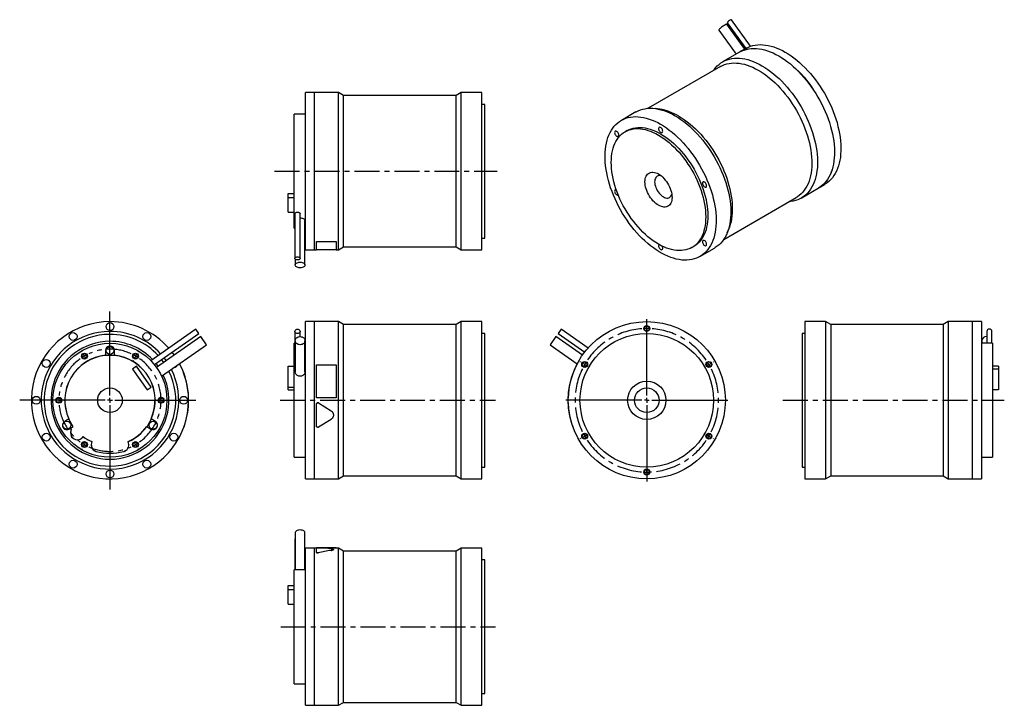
# Model space of a CAD drawing. Extents: x 76 to 1079, y 76 to 774.
import ezdxf

# ---------------------------------------------------------------- set-up
doc = ezdxf.new("R2010")
doc.units = 0
doc.header["$LTSCALE"] = 2
doc.header["$MEASUREMENT"] = 0
doc.linetypes.add('CENTERX2', pattern=[20.32, 12.7, -2.54, 2.54, -2.54])
doc.layers.get('0').update_dxf_attribs({"linetype": 'CONTINUOUS'})

# ---------------------------------------------------------------- blocks, each defined once
blk = doc.blocks.new('SW_CENTERMARKSYMBOL_0')
at = {"color": 0, "linetype": 'Continuous'}
for p, q in [((0, 5), (0, 90.4)), ((-5, 0), (-91.9, 0)), ((0, 0), (-2.5, 0)), ((0, 0), (0, 2.5)), ((0, 0), (0, -2.5)), ((0, 0), (2.5, 0)), ((5, 0), (87.4, 0)), ((0, -5), (0, -90.8))]:
    blk.add_line(p, q, dxfattribs=at)
blk = doc.blocks.new('SW_CENTERMARKSYMBOL_2')
at = {"color": 6, "linetype": 'Continuous'}
for p, q in [((-2.5, 4.3), (-2.8, 4.8)), ((0, 0), (-1.2, 2.2)), ((0, 0), (1.2, -2.2)), ((52, 0), (50.8, -2.2)), ((52, 0), (53.2, 2.2)), ((54.5, 4.3), (54.8, 4.8)), ((2.5, -4.3), (2.8, -4.8)), ((49.5, -4.3), (49.2, -4.8)), ((-31, -45), (-31.5, -45)), ((-26, -45), (-28.5, -45)), ((-26, -45), (-23.5, -45)), ((-21, -45), (-20.5, -45)), ((73, -45), (72.5, -45)), ((78, -45), (75.5, -45)), ((78, -45), (80.5, -45)), ((83, -45), (83.5, -45)), ((0, -90.1), (-1.2, -92.2)), ((0, -90.1), (1.2, -87.9)), ((2.5, -85.7), (2.8, -85.3)), ((49.5, -85.7), (49.2, -85.3)), ((52, -90.1), (50.8, -87.9)), ((52, -90.1), (53.2, -92.2)), ((-2.5, -94.4), (-2.8, -94.8)), ((54.5, -94.4), (54.8, -94.8))]:
    blk.add_line(p, q, dxfattribs=at)
for start, end in [(117.2454, 120), (60, 62.7546), (120, 122.7546), (57.2454, 60), (177.2454, 180), (180, 182.7546), (0, 2.7546), (357.2454, 0), (237.2454, 240), (240, 242.7546), (297.2454, 300), (300, 302.7546)]:
    blk.add_arc((26, -45), 52, start, end, dxfattribs=at)
at = {"color": 6, "linetype": 'CENTERX2'}
for start, end in [(65.5092, 114.4908), (125.5092, 174.4908), (305.5092, 54.4908), (185.5092, 234.4908), (245.5092, 294.4908)]:
    blk.add_arc((26, -45), 52, start, end, dxfattribs=at)
blk = doc.blocks.new('SW_CENTERMARKSYMBOL_4')
at = {"color": 0, "linetype": 'Continuous'}
for p, q in [((0, 5), (0, 82.5)), ((-5, 0), (-82.5, 0)), ((0, 0), (-2.5, 0)), ((0, 0), (0, 2.5)), ((0, 0), (0, -2.5)), ((0, 0), (2.5, 0)), ((5, 0), (82.5, 0)), ((0, -5), (0, -82.5))]:
    blk.add_line(p, q, dxfattribs=at)
blk = doc.blocks.new('SW_CENTERMARKSYMBOL_5')
at = {"color": 6, "linetype": 'Continuous'}
for p, q in [((0, 5), (0, 5.5)), ((0, 0), (0, 2.5)), ((0, 0), (0, -2.5)), ((0, -5), (0, -5.5)), ((-67.5, -34), (-68, -33.8)), ((-63.2, -36.5), (-65.4, -35.2)), ((-63.2, -36.5), (-61.1, -37.8)), ((-58.9, -39), (-58.5, -39.2)), ((58.9, -39), (58.5, -39.2)), ((63.2, -36.5), (61.1, -37.8)), ((63.2, -36.5), (65.4, -35.2)), ((67.5, -34), (68, -33.8)), ((-63.2, -109.5), (-65.4, -110.8)), ((-63.2, -109.5), (-61.1, -108.2)), ((-58.9, -107), (-58.5, -106.8)), ((58.9, -107), (58.5, -106.8)), ((63.2, -109.5), (61.1, -108.2)), ((63.2, -109.5), (65.4, -110.8)), ((-67.5, -112), (-68, -112.2)), ((67.5, -112), (68, -112.2)), ((0, -141), (0, -140.5)), ((0, -146), (0, -143.5)), ((0, -146), (0, -148.5)), ((0, -151), (0, -151.5))]:
    blk.add_line(p, q, dxfattribs=at)
at = {"color": 6, "linetype": 'CENTERX2'}
for start, end in [(93.9244, 146.0756), (33.9244, 86.0756), (153.9244, 206.0756), (333.9244, 26.0756), (213.9244, 326.0756)]:
    blk.add_arc((0, -73), 73, start, end, dxfattribs=at)
at = {"color": 6, "linetype": 'Continuous'}
for start, end in [(90, 91.9622), (88.0378, 90), (150, 151.9622), (148.0378, 150), (30, 31.9622), (28.0378, 30), (208.0378, 210), (210, 211.9622), (328.0378, 330), (330, 331.9622), (268.0378, 270), (270, 271.9622)]:
    blk.add_arc((0, -73), 73, start, end, dxfattribs=at)

msp = doc.modelspace()

# ---------------------------------------------------------------- linework, layer by layer
at = {"color": 7, "linetype": 'Continuous'}
for p, q in [((820.3, 746.7), (800.8, 773.7)), ((788, 763.2), (805.6, 738.8)), ((814.4, 743.9), (796.2, 769.1)), ((796.5, 770.6), (815.4, 744.4)), ((815.7, 744.6), (809.2, 740.9)), ((809.1, 740.8), (791.9, 730.9)), ((789.7, 726.2), (716, 683.6)), ((376.5, 699.6), (367.3, 699.6)), ((367.3, 619.6), (367.3, 699.6)), ((376.5, 619.6), (376.5, 699.6)), ((376.6, 698.6), (376.5, 698.6)), ((400.9, 699.6), (376.6, 699.6)), ((376.6, 619.6), (376.6, 699.6)), ((406.1, 696.6), (400.9, 699.6)), ((400.9, 619.6), (400.9, 699.6)), ((520.6, 696.6), (406.1, 696.6)), ((406.1, 619.6), (406.1, 696.6)), ((525.8, 699.6), (520.6, 696.6)), ((520.6, 619.6), (520.6, 696.6)), ((546.8, 699.6), (525.8, 699.6)), ((525.8, 619.6), (525.8, 699.6)), ((546.8, 619.6), (546.8, 699.6)), ((549.8, 687.6), (546.8, 687.6)), ((549.8, 619.6), (549.8, 687.6)), ((727.9, 682.7), (723.4, 683.3)), ((367.3, 677.6), (355.8, 677.6)), ((355.8, 619.6), (355.8, 677.6)), ((703.6, 679.9), (688.8, 671.3)), ((694.8, 661), (692.6, 659.7)), ((355.8, 561.6), (355.8, 619.6)), ((367.3, 539.6), (367.3, 619.6)), ((376.5, 539.6), (376.5, 619.6)), ((376.6, 539.6), (376.6, 619.6)), ((400.9, 539.6), (400.9, 619.6)), ((406.1, 542.6), (406.1, 619.6)), ((520.6, 542.6), (520.6, 619.6)), ((525.8, 539.6), (525.8, 619.6)), ((546.8, 539.6), (546.8, 619.6)), ((549.8, 551.6), (549.8, 619.6)), ((871.9, 592.3), (889.1, 602.3)), ((889.2, 602.3), (895.7, 606)), ((349.8, 592.7), (349.8, 596.8)), ((349.8, 596.8), (355.8, 596.8)), ((349.8, 592.7), (355.8, 592.7)), ((349.8, 577.8), (349.8, 592.7)), ((793, 550.2), (866.7, 592.8)), ((349.8, 577.8), (355.8, 577.8)), ((356.5, 576.2), (356.5, 530.8)), ((361.8, 530.8), (361.8, 576.2)), ((355.8, 561.6), (356.5, 561.6)), ((366.8, 524.2), (366.8, 569.4)), ((366.8, 561.6), (367.3, 561.6)), ((546.8, 551.6), (549.8, 551.6)), ((796.4, 556.8), (798.1, 561)), ((378.5, 548.2), (398.5, 548.2)), ((378.5, 548.2), (378.5, 548.1)), ((378.5, 539.6), (378.5, 548.1)), ((378.5, 548.1), (398.5, 548.1)), ((398.5, 548.2), (398.5, 548.1)), ((398.5, 548.1), (398.5, 539.6)), ((400.9, 539.6), (406.1, 542.6)), ((406.1, 542.6), (520.6, 542.6)), ((520.6, 542.6), (525.8, 539.6)), ((760.6, 541.9), (762.7, 543.2)), ((768.7, 532.8), (783.6, 541.3)), ((367.3, 539.6), (376.5, 539.6)), ((376.5, 540.6), (376.6, 540.6)), ((376.6, 539.6), (378.5, 539.6)), ((398.5, 539.6), (378.5, 539.6)), ((398.5, 539.6), (400.9, 539.6)), ((525.8, 539.6), (546.8, 539.6)), ((356.7, 530.2), (356.7, 524.2)), ((376.5, 466.5), (367.3, 466.5)), ((367.3, 306.5), (367.3, 466.5)), ((376.5, 306.5), (376.5, 466.5)), ((376.6, 465.5), (376.5, 465.5)), ((400.9, 466.5), (376.6, 466.5)), ((376.6, 306.5), (376.6, 466.5)), ((406.1, 463.5), (400.9, 466.5)), ((400.9, 306.5), (400.9, 466.5)), ((520.6, 463.5), (406.1, 463.5)), ((406.1, 309.5), (406.1, 463.5)), ((525.8, 466.5), (520.6, 463.5)), ((520.6, 309.5), (520.6, 463.5)), ((546.8, 466.5), (525.8, 466.5)), ((525.8, 306.5), (525.8, 466.5)), ((546.8, 306.5), (546.8, 466.5)), ((896.7, 466.5), (875.7, 466.5)), ((875.7, 466.5), (875.7, 306.5)), ((901.9, 463.5), (896.7, 466.5)), ((896.7, 466.5), (896.7, 306.5)), ((1016.4, 463.5), (901.9, 463.5)), ((901.9, 463.5), (901.9, 309.5)), ((1021.6, 466.5), (1016.4, 463.5)), ((1016.4, 463.5), (1016.4, 309.5)), ((1045.9, 466.5), (1021.6, 466.5)), ((1021.6, 466.5), (1021.6, 306.5)), ((1045.9, 466.5), (1045.9, 306.5)), ((1046, 465.5), (1045.9, 465.5)), ((1055.2, 466.5), (1046, 466.5)), ((1046, 466.5), (1046, 306.5)), ((1055.2, 466.5), (1055.2, 306.5)), ((255.6, 458.8), (210, 426.8)), ((213.5, 422.8), (258.7, 454.4)), ((260.9, 451.3), (215.8, 419.7)), ((258.7, 454.4), (255.6, 458.8)), ((266.7, 443), (260.9, 451.3)), ((356.5, 456.6), (356.5, 424.8)), ((361.8, 451.3), (361.8, 456.6)), ((549.8, 454.5), (546.8, 454.5)), ((549.8, 318.5), (549.8, 454.5)), ((622.2, 451.3), (616.4, 443)), ((649.2, 432.3), (622.2, 451.3)), ((627.4, 458.8), (624.4, 454.4)), ((624.4, 454.4), (651.5, 435.5)), ((654.9, 439.5), (627.4, 458.8)), ((875.7, 454.5), (872.7, 454.5)), ((872.7, 454.5), (872.7, 318.5)), ((1060.7, 456.6), (1060.7, 444.5)), ((1066, 444.5), (1066, 456.6)), ((220.9, 410.9), (266.7, 443)), ((356.5, 444.5), (355.8, 444.5)), ((355.8, 328.5), (355.8, 444.5)), ((356.7, 447.1), (356.7, 415.5)), ((366.8, 415.5), (366.8, 447.1)), ((367.3, 444.5), (366.8, 444.5)), ((616.4, 443), (643.9, 423.7)), ((1066.7, 444.5), (1055.2, 444.5)), ((1055.7, 447.1), (1055.7, 444.5)), ((1066.7, 444.5), (1066.7, 328.5)), ((163.8, 437.2), (163.8, 432.2)), ((163.9, 432.5), (163.9, 432.2)), ((163.9, 432.5), (172.7, 432.5)), ((172.7, 432.2), (172.7, 432.5)), ((172.8, 432.2), (172.8, 437.2)), ((195.3, 421.2), (191.2, 418.3)), ((210.2, 399.9), (195.3, 421.2)), ((239.8, 422.5), (239.8, 422.5)), ((349.8, 421.2), (355.8, 421.2)), ((349.8, 399.9), (349.8, 421.2)), ((378.5, 389), (378.5, 422.5)), ((378.5, 422.5), (398.5, 422.5)), ((398.5, 422.5), (398.5, 389)), ((643.3, 422.5), (643.2, 422.5)), ((1072.7, 421.2), (1066.7, 421.2)), ((1072.7, 421.2), (1072.7, 418.3)), ((191.2, 418.3), (206.1, 397)), ((1072.7, 418.3), (1066.7, 418.3)), ((1072.7, 418.3), (1072.7, 397)), ((206.1, 397), (210.2, 399.9)), ((349.8, 397), (349.8, 399.9)), ((349.8, 399.9), (355.8, 399.9)), ((349.8, 397), (355.8, 397)), ((1072.7, 397), (1066.7, 397)), ((248.2, 382.8), (248.3, 382.8)), ((248.3, 389), (248.4, 389)), ((398.5, 389), (378.5, 389)), ((398.5, 389), (378.5, 389)), ((378.5, 389), (378.5, 389)), ((378.5, 382.8), (378.5, 382.8)), ((378.5, 360.1), (378.5, 382.8)), ((380.4, 383.8), (380.4, 383.8)), ((380.4, 383.8), (393.3, 375.8)), ((380.4, 383.8), (393.3, 375.8)), ((398.5, 389), (398.5, 389)), ((634.8, 389), (634.7, 389)), ((634.8, 383.8), (634.7, 383.8)), ((393.3, 375.8), (393.3, 375.8)), ((635.4, 375.8), (635.3, 375.8)), ((126.4, 367.5), (122.2, 365)), ((126.5, 367.4), (126.3, 367.3)), ((130.7, 359.6), (126.3, 367.3)), ((210.4, 367.3), (206, 359.7)), ((210.4, 367.3), (210.1, 367.4)), ((214.5, 365), (210.2, 367.5)), ((393.3, 367.1), (380.4, 359.1)), ((637.1, 367.1), (637, 367.1)), ((126.7, 357.2), (127.4, 357.7)), ((127.8, 357.9), (130.7, 359.6)), ((205.7, 359.8), (206, 359.7)), ((205.7, 359.7), (210, 357.2)), ((243.9, 360.2), (244, 360.1)), ((639.5, 359.1), (639.4, 359.1)), ((140, 348.4), (141.1, 349.5)), ((140, 348.3), (141.1, 349.4)), ((149.8, 344.4), (149.4, 342.9)), ((149.9, 344.4), (149.5, 342.9)), ((187.1, 342.9), (186.7, 344.4)), ((187.2, 342.9), (186.8, 344.4)), ((355.8, 328.5), (367.3, 328.5)), ((1055.2, 328.5), (1066.7, 328.5)), ((546.8, 318.5), (549.8, 318.5)), ((872.7, 318.5), (875.7, 318.5)), ((367.3, 306.5), (376.5, 306.5)), ((376.5, 307.5), (376.6, 307.5)), ((376.6, 306.5), (400.9, 306.5)), ((400.9, 306.5), (406.1, 309.5)), ((406.1, 309.5), (520.6, 309.5)), ((520.6, 309.5), (525.8, 306.5)), ((525.8, 306.5), (546.8, 306.5)), ((875.7, 306.5), (896.7, 306.5)), ((896.7, 306.5), (901.9, 309.5)), ((901.9, 309.5), (1016.4, 309.5)), ((1016.4, 309.5), (1021.6, 306.5)), ((1021.6, 306.5), (1045.9, 306.5)), ((1045.9, 307.5), (1046, 307.5)), ((1046, 306.5), (1055.2, 306.5)), ((356.7, 251.6), (356.7, 214.1)), ((366.8, 214.1), (366.8, 251.6)), ((356.5, 244.9), (356.5, 214.1)), ((376.5, 236.1), (367.3, 236.1)), ((367.3, 76.1), (367.3, 236.1)), ((376.5, 76.1), (376.5, 236.1)), ((376.6, 235.1), (376.5, 235.1)), ((378.5, 236.1), (376.6, 236.1)), ((376.6, 76.1), (376.6, 236.1)), ((398.5, 236.2), (378.5, 236.2)), ((378.5, 231.8), (378.5, 236.1)), ((378.5, 231.7), (378.5, 231.8)), ((380.4, 231.3), (380.4, 231.4)), ((400.9, 236.1), (382.5, 236.1)), ((393.3, 233.7), (393.3, 233.8)), ((398.5, 236.1), (398.5, 236.2)), ((406.1, 233.1), (400.9, 236.1)), ((400.9, 76.1), (400.9, 236.1)), ((520.6, 233.1), (406.1, 233.1)), ((406.1, 79.1), (406.1, 233.1)), ((525.8, 236.1), (520.6, 233.1)), ((520.6, 79.1), (520.6, 233.1)), ((546.8, 236.1), (525.8, 236.1)), ((525.8, 76.1), (525.8, 236.1)), ((546.8, 76.1), (546.8, 236.1)), ((549.8, 224.1), (546.8, 224.1)), ((549.8, 88.1), (549.8, 224.1)), ((367.3, 214.1), (355.8, 214.1)), ((355.8, 98.1), (355.8, 214.1)), ((349.8, 198), (355.8, 198)), ((349.8, 193.9), (349.8, 198)), ((349.8, 193.9), (355.8, 193.9)), ((349.8, 179), (349.8, 193.9)), ((349.8, 179), (355.8, 179)), ((355.8, 98.1), (367.3, 98.1)), ((546.8, 88.1), (549.8, 88.1)), ((367.3, 76.1), (376.5, 76.1)), ((376.5, 77.1), (376.6, 77.1)), ((376.6, 76.1), (400.9, 76.1)), ((400.9, 76.1), (406.1, 79.1)), ((406.1, 79.1), (520.6, 79.1)), ((520.6, 79.1), (525.8, 76.1)), ((525.8, 76.1), (546.8, 76.1))]:
    msp.add_line(p, q, dxfattribs=at)
at = {"color": 6, "linetype": 'CENTERX2'}
for p, q in [((335.9, 619.6), (562.3, 619.6)), ((341.6, 386.5), (560.8, 386.5)), ((853.2, 386.5), (1078.6, 386.5)), ((342.1, 156.1), (560.8, 156.1))]:
    msp.add_line(p, q, dxfattribs=at)
at = {"color": 7, "linetype": 'Continuous'}
for points in [[(800.8, 773.7), (800.7, 773.8), (800.5, 773.7), (800.2, 773.6), (799.7, 773.3)], [(794.1, 768.3), (793.4, 767.8), (792.5, 767.3), (791.7, 766.7), (790.8, 766), (790, 765.4), (789.3, 764.8), (788.8, 764.3), (788.3, 763.8), (788.1, 763.5), (788, 763.2), (788, 763.2)], [(809.1, 740.8), (809.4, 741), (811.5, 742), (813.8, 742.9), (816.1, 743.6), (818.5, 744.1), (821, 744.5), (823.6, 744.6), (826.3, 744.5), (829, 744.2), (831.8, 743.7), (834.6, 743.1), (837.4, 742.2), (840.3, 741.1), (843.2, 739.9), (846.2, 738.5), (849.1, 736.9)], [(809.2, 740.9), (809.4, 741), (811.6, 742.1), (813.8, 743), (816.2, 743.7), (818.6, 744.2), (821.1, 744.5), (823.7, 744.6), (826.3, 744.5), (829.1, 744.2), (831.8, 743.8), (834.6, 743.1), (837.5, 742.2), (840.4, 741.2), (843.3, 739.9), (846.2, 738.5), (849.2, 736.9)], [(815.7, 744.6), (815.9, 744.8), (818.1, 745.8), (820.3, 746.7), (822.7, 747.4), (825.1, 747.9), (827.6, 748.3), (830.2, 748.4), (832.8, 748.3), (835.6, 748), (838.3, 747.5), (841.2, 746.9), (844, 746), (846.9, 744.9), (849.8, 743.7), (852.7, 742.3), (855.7, 740.7)], [(782.6, 722), (783.2, 722.9), (784.7, 724.9), (786.4, 726.7), (788.2, 728.3), (790.1, 729.8), (792.2, 731), (794.3, 732.1), (796.6, 733), (798.9, 733.7), (801.3, 734.2), (803.8, 734.5), (806.4, 734.6), (809.1, 734.6), (811.8, 734.3), (814.6, 733.8), (817.4, 733.1), (820.3, 732.3), (823.1, 731.2), (826.1, 730), (829, 728.5), (831.9, 726.9)], [(849.1, 736.9), (852, 735.1), (855, 733.1), (857.9, 731), (860.8, 728.7), (863.6, 726.3), (866.4, 723.7), (869.2, 721), (871.9, 718.1), (874.6, 715.1), (877.2, 712), (879.7, 708.8), (882.1, 705.5), (884.5, 702.1), (886.7, 698.6), (888.8, 695.1), (890.9, 691.5), (892.8, 687.8), (894.6, 684.1), (896.3, 680.3), (897.8, 676.5), (899.3, 672.8), (900.6, 669), (901.7, 665.2), (902.7, 661.4), (903.6, 657.7), (904.3, 654), (904.9, 650.3), (905.3, 646.7), (905.6, 643.2), (905.7, 639.7), (905.6, 636.4), (905.4, 633.1), (905.1, 629.9), (904.6, 626.9), (904, 623.9), (903.2, 621.1), (902.2, 618.4), (901.2, 615.9), (899.9, 613.5), (898.6, 611.3), (897.1, 609.2), (895.5, 607.3), (893.7, 605.6), (891.9, 604.1), (889.9, 602.7), (889.1, 602.3)], [(849.2, 736.9), (852.1, 735.1), (855, 733.2), (857.9, 731), (860.8, 728.8), (863.7, 726.3), (866.5, 723.7), (869.3, 721), (872, 718.2), (874.7, 715.2), (877.2, 712.1), (879.8, 708.9), (882.2, 705.6), (884.5, 702.2), (886.8, 698.7), (888.9, 695.1), (890.9, 691.5), (892.9, 687.8), (894.7, 684.1), (896.4, 680.4), (897.9, 676.6), (899.3, 672.8), (900.6, 669), (901.8, 665.2), (902.8, 661.5), (903.7, 657.7), (904.4, 654), (904.9, 650.4), (905.4, 646.8), (905.6, 643.2), (905.7, 639.8), (905.7, 636.4), (905.5, 633.1), (905.2, 630), (904.7, 626.9), (904, 624), (903.2, 621.2), (902.3, 618.5), (901.2, 615.9), (900, 613.6), (898.6, 611.3), (897.2, 609.3), (895.5, 607.4), (893.8, 605.7), (891.9, 604.1), (889.9, 602.8), (889.2, 602.3)], [(855.7, 740.7), (858.6, 738.9), (861.5, 736.9), (864.5, 734.8), (867.3, 732.5), (870.2, 730.1), (873, 727.5), (875.8, 724.8), (878.5, 721.9), (881.2, 718.9), (883.8, 715.8), (886.3, 712.6), (888.7, 709.3), (891, 705.9), (893.3, 702.4), (895.4, 698.9), (897.5, 695.3), (899.4, 691.6), (901.2, 687.9), (902.9, 684.1), (904.4, 680.3), (905.8, 676.6), (907.1, 672.8), (908.3, 669), (909.3, 665.2), (910.2, 661.5), (910.9, 657.8), (911.4, 654.1), (911.9, 650.5), (912.1, 647), (912.2, 643.5), (912.2, 640.2), (912, 636.9), (911.7, 633.7), (911.2, 630.7), (910.5, 627.7), (909.7, 624.9), (908.8, 622.2), (907.7, 619.7), (906.5, 617.3), (905.2, 615.1), (903.7, 613), (902, 611.1), (900.3, 609.4), (898.4, 607.9), (896.4, 606.5), (895.7, 606)], [(789.7, 726.2), (791.6, 727.1), (793.7, 728.1), (796, 728.8), (798.4, 729.3), (800.8, 729.6), (803.3, 729.8), (805.9, 729.7), (808.6, 729.5), (811.3, 729), (814, 728.4), (816.8, 727.6), (819.7, 726.5), (822.5, 725.3), (825.4, 723.9), (828.2, 722.4)], [(828.2, 722.4), (831.1, 720.6), (834, 718.7), (836.8, 716.6), (839.7, 714.4), (842.5, 712), (845.2, 709.4), (847.9, 706.8), (850.6, 704), (853.2, 701), (855.7, 698), (858.1, 694.8), (860.5, 691.6), (862.8, 688.2), (864.9, 684.8), (867, 681.3), (869, 677.7), (870.8, 674.1), (872.5, 670.5), (874.2, 666.8), (875.6, 663.1), (877, 659.4), (878.2, 655.7), (879.3, 652), (880.2, 648.3), (881, 644.7), (881.6, 641), (882.1, 637.5), (882.5, 634), (882.6, 630.6), (882.7, 627.2), (882.6, 624), (882.3, 620.8), (881.9, 617.8), (881.3, 614.9), (880.6, 612.1), (879.8, 609.4), (878.8, 606.9), (877.6, 604.5), (876.3, 602.2), (874.9, 600.2), (873.4, 598.3), (871.7, 596.5), (869.9, 595), (868, 593.6), (866.7, 592.8)], [(831.9, 726.9), (834.9, 725.2), (837.8, 723.2), (840.7, 721.1), (843.6, 718.8), (846.4, 716.4), (849.3, 713.8), (852, 711.1), (854.7, 708.2), (857.4, 705.2), (860, 702.1), (862.5, 698.9), (864.9, 695.6), (867.3, 692.2), (869.5, 688.7), (871.7, 685.2), (873.7, 681.5), (875.6, 677.9), (877.4, 674.2), (879.1, 670.4), (880.7, 666.6), (882.1, 662.8), (883.4, 659), (884.5, 655.3), (885.5, 651.5), (886.4, 647.8), (887.1, 644.1), (887.7, 640.4), (888.1, 636.8), (888.4, 633.3), (888.5, 629.8), (888.4, 626.4), (888.3, 623.2), (887.9, 620), (887.4, 616.9), (886.8, 614), (886, 611.2), (885, 608.5), (884, 606), (882.7, 603.6), (881.4, 601.4), (879.9, 599.3), (878.3, 597.4), (876.5, 595.7), (874.7, 594.2), (872.7, 592.8), (870.6, 591.6), (868.4, 590.6), (866.1, 589.8), (863.7, 589.2), (861.3, 588.8), (859.6, 588.7)], [(703.6, 679.9), (703.9, 680.1), (706, 681.1), (708.2, 682), (710.6, 682.7), (713, 683.2), (715.5, 683.6), (718.1, 683.7), (720.8, 683.6), (723.5, 683.3), (726.3, 682.8), (729.1, 682.2), (731.9, 681.3), (734.8, 680.2), (737.7, 679), (740.7, 677.6), (743.6, 676)], [(728.8, 667.4), (731.7, 665.6), (734.6, 663.6), (737.5, 661.5), (740.4, 659.2), (743.3, 656.8), (746.1, 654.2), (748.9, 651.5), (751.6, 648.6), (754.2, 645.7), (756.8, 642.6), (759.3, 639.4), (761.8, 636), (764.1, 632.6), (766.3, 629.2), (768.5, 625.6), (770.5, 622), (772.5, 618.3), (774.3, 614.6), (775.9, 610.8), (777.5, 607.1), (778.9, 603.3), (780.2, 599.5), (781.4, 595.7), (782.4, 591.9), (783.2, 588.2), (783.9, 584.5), (784.5, 580.8), (784.9, 577.2), (785.2, 573.7), (785.3, 570.3), (785.3, 566.9), (785.1, 563.6), (784.7, 560.4), (784.3, 557.4), (783.6, 554.4), (782.8, 551.6), (781.9, 549), (780.8, 546.4), (779.6, 544), (778.2, 541.8), (776.7, 539.8), (775.1, 537.9), (773.4, 536.1), (771.5, 534.6), (769.5, 533.2), (767.4, 532.1), (765.2, 531.1), (762.9, 530.3), (760.6, 529.7), (758.1, 529.3), (755.5, 529.1), (752.9, 529), (750.2, 529.2), (747.5, 529.6), (744.7, 530.2), (741.9, 531), (739, 531.9), (736.1, 533.1), (733.2, 534.4), (730.2, 535.9), (727.3, 537.6), (724.4, 539.5), (721.4, 541.5), (718.5, 543.7), (715.7, 546.1), (712.8, 548.6), (710, 551.2), (707.3, 554), (704.6, 556.9), (702, 560), (699.4, 563.1), (696.9, 566.4), (694.6, 569.8), (692.3, 573.2), (690.1, 576.7), (688, 580.3), (686, 584), (684.1, 587.7), (682.4, 591.4), (680.8, 595.2), (679.3, 598.9), (677.9, 602.7), (676.7, 606.5), (675.6, 610.3), (674.7, 614.1), (673.9, 617.8), (673.3, 621.5), (672.8, 625.1), (672.4, 628.7), (672.2, 632.1), (672.2, 635.6), (672.3, 638.9), (672.6, 642.1), (673, 645.2), (673.6, 648.2), (674.3, 651.1), (675.1, 653.8), (676.1, 656.4), (677.3, 658.9), (678.6, 661.2), (680, 663.3), (681.6, 665.3), (683.2, 667.1), (685.1, 668.8), (687, 670.2), (689, 671.5), (691.2, 672.6), (693.4, 673.5), (695.7, 674.2), (698.2, 674.7), (700.7, 675), (703.3, 675.1), (705.9, 675), (708.6, 674.7), (711.4, 674.2), (714.2, 673.6), (717.1, 672.7), (720, 671.7), (722.9, 670.4), (725.8, 669), (728.8, 667.4)], [(743.6, 676), (746.5, 674.2), (749.5, 672.2), (752.4, 670.1), (755.3, 667.8), (758.1, 665.4), (760.9, 662.8), (763.7, 660.1), (766.4, 657.2), (769.1, 654.2), (771.7, 651.1), (774.2, 647.9), (776.6, 644.6), (779, 641.2), (781.2, 637.7), (783.3, 634.2), (785.4, 630.6), (787.3, 626.9), (789.1, 623.2), (790.8, 619.4), (792.3, 615.6), (793.8, 611.9), (795.1, 608.1), (796.2, 604.3), (797.2, 600.5), (798.1, 596.8), (798.8, 593.1), (799.4, 589.4), (799.8, 585.8), (800.1, 582.3), (800.2, 578.8), (800.1, 575.5), (799.9, 572.2), (799.6, 569), (799.1, 566), (798.5, 563), (797.7, 560.2), (796.7, 557.5), (795.7, 555), (794.4, 552.6), (793.1, 550.4), (791.6, 548.3), (790, 546.4), (788.2, 544.7), (786.4, 543.2), (784.4, 541.8), (783.6, 541.3)], [(747.3, 675.6), (750.1, 673.9), (753, 672), (755.9, 669.9), (758.7, 667.6), (761.5, 665.2), (764.2, 662.7), (766.9, 660), (769.6, 657.2), (772.2, 654.3), (774.7, 651.2), (777.2, 648.1), (779.5, 644.8), (781.8, 641.5), (784, 638), (786, 634.5), (788, 631), (789.8, 627.4), (791.6, 623.7), (793.2, 620.1), (794.7, 616.4), (796, 612.6), (797.2, 608.9), (798.3, 605.2), (799.2, 601.6), (800, 597.9), (800.7, 594.3), (801.2, 590.8), (801.5, 587.3), (801.7, 583.8), (801.7, 580.5), (801.6, 577.2), (801.3, 574.1), (800.9, 571), (800.4, 568.1), (799.6, 565.3), (798.8, 562.6), (798.1, 561)], [(726.6, 656.4), (729.3, 654.7), (732, 652.9), (734.7, 650.9), (737.3, 648.8), (739.9, 646.5), (742.5, 644.1), (745, 641.5), (747.5, 638.8), (749.9, 636), (752.2, 633.1), (754.5, 630.1), (756.6, 626.9), (758.7, 623.7), (760.6, 620.5), (762.5, 617.1), (764.2, 613.8), (765.8, 610.3), (767.3, 606.9), (768.7, 603.4), (770, 599.9), (771.1, 596.4), (772, 593), (772.8, 589.5), (773.5, 586.1), (774, 582.8), (774.4, 579.5), (774.6, 576.2), (774.7, 573.1), (774.6, 570), (774.4, 567), (774, 564.2), (773.5, 561.4), (772.8, 558.8), (772, 556.3), (771.1, 553.9), (770, 551.7), (768.7, 549.7), (767.3, 547.8), (765.8, 546.1), (764.2, 544.5), (762.5, 543.1), (760.6, 541.9), (758.7, 540.9), (756.6, 540.1), (754.5, 539.5), (752.2, 539.1), (749.9, 538.8), (747.5, 538.8), (745, 538.9), (742.5, 539.3), (739.9, 539.8), (737.3, 540.5), (734.7, 541.4), (732, 542.6), (729.3, 543.8), (726.6, 545.3), (723.9, 547), (721.2, 548.8), (718.6, 550.7), (715.9, 552.9), (713.3, 555.2), (710.8, 557.6), (708.2, 560.2), (705.8, 562.9), (703.4, 565.7), (701, 568.6), (698.8, 571.6), (696.7, 574.7), (694.6, 577.9), (692.6, 581.2), (690.8, 584.5), (689, 587.9), (687.4, 591.3), (685.9, 594.8), (684.5, 598.3), (683.3, 601.8), (682.2, 605.2), (681.2, 608.7), (680.4, 612.1), (679.8, 615.5), (679.2, 618.9), (678.9, 622.2), (678.6, 625.4), (678.5, 628.6), (678.6, 631.7), (678.9, 634.6), (679.2, 637.5), (679.8, 640.3), (680.4, 642.9), (681.2, 645.4), (682.2, 647.7), (683.3, 649.9), (684.5, 652), (685.9, 653.9), (687.4, 655.6), (689, 657.2), (690.8, 658.5), (692.6, 659.7), (694.6, 660.7), (696.7, 661.6), (698.8, 662.2), (701, 662.6), (703.4, 662.9), (705.8, 662.9), (708.2, 662.8), (710.8, 662.4), (713.3, 661.9), (715.9, 661.1), (718.6, 660.2), (721.2, 659.1), (723.9, 657.8), (726.6, 656.4)], [(694.8, 661), (696.7, 662), (698.8, 662.8), (700.9, 663.4), (703.2, 663.8), (705.5, 664.1), (707.9, 664.1), (710.4, 664), (712.9, 663.6), (715.4, 663.1), (718.1, 662.4), (720.7, 661.5), (723.4, 660.3), (726.1, 659.1), (728.8, 657.6)], [(730.9, 660.4), (730.8, 661.1), (730.6, 661.9), (730.2, 662.6), (729.7, 663.3), (729.2, 663.8), (728.6, 664.2), (728, 664.4), (727.5, 664.4), (727.1, 664.2), (726.8, 663.8), (726.7, 663.2), (726.7, 662.5), (726.8, 661.8), (727.1, 661.1), (727.5, 660.4), (728, 659.8), (728.6, 659.3), (729.2, 659), (729.7, 658.9), (730.2, 659), (730.6, 659.3), (730.8, 659.8), (730.9, 660.4)], [(685.1, 659.2), (684.6, 659.7), (684, 660.1), (683.4, 660.4), (682.9, 660.4), (682.5, 660.2), (682.1, 659.8), (682, 659.3), (681.9, 658.7), (682.1, 657.9), (682.3, 657.2), (682.7, 656.5), (683.2, 655.9), (683.8, 655.4), (684.4, 655.1), (684.9, 654.9), (685.4, 655), (685.8, 655.3), (686.1, 655.7), (686.2, 656.3), (686.1, 657), (685.9, 657.8), (685.6, 658.5), (685.1, 659.2)], [(728.8, 657.6), (731.4, 655.9), (734.1, 654.1), (736.8, 652.2), (739.5, 650), (742.1, 647.7), (744.6, 645.3), (747.2, 642.7), (749.6, 640), (752, 637.2), (754.3, 634.3), (756.6, 631.3), (758.7, 628.2), (760.8, 625), (762.8, 621.7), (764.6, 618.4), (766.3, 615), (768, 611.6), (769.5, 608.1), (770.8, 604.6), (772.1, 601.1), (773.2, 597.7), (774.1, 594.2), (775, 590.8), (775.6, 587.4), (776.2, 584), (776.5, 580.7), (776.8, 577.5), (776.8, 574.3), (776.8, 571.2), (776.5, 568.3), (776.2, 565.4), (775.6, 562.6), (775, 560), (774.1, 557.5), (773.2, 555.2), (772.1, 553), (770.8, 550.9), (769.5, 549), (768, 547.3), (766.3, 545.7), (764.6, 544.4), (762.8, 543.2), (762.7, 543.2)], [(726.6, 584.9), (725.2, 585.8), (723.8, 586.9), (722.4, 588.2), (721, 589.5), (719.7, 591), (718.5, 592.6), (717.4, 594.3), (716.4, 596.1), (715.5, 597.9), (714.7, 599.8), (714, 601.6), (713.5, 603.5), (713.1, 605.3), (712.9, 607.1), (712.8, 608.8), (712.9, 610.4), (713.1, 611.9), (713.5, 613.3), (714, 614.6), (714.7, 615.7), (715.5, 616.6), (716.4, 617.4), (717.4, 618), (718.5, 618.4), (719.7, 618.6), (721, 618.6), (722.4, 618.4), (723.8, 618.1), (725.2, 617.5), (726.6, 616.8), (728.1, 615.8), (729.5, 614.8), (730.9, 613.5), (732.2, 612.1), (733.5, 610.6), (734.7, 609), (735.9, 607.3), (736.9, 605.6), (737.8, 603.8), (738.6, 601.9), (739.2, 600), (739.7, 598.2), (740.1, 596.4), (740.3, 594.6), (740.4, 592.9), (740.3, 591.3), (740.1, 589.7), (739.7, 588.3), (739.2, 587.1), (738.6, 586), (737.8, 585), (736.9, 584.3), (735.9, 583.7), (734.7, 583.3), (733.5, 583.1), (732.2, 583.1), (730.9, 583.2), (729.5, 583.6), (728.1, 584.2), (726.6, 584.9)], [(729.4, 614.8), (729.3, 614.9), (728.2, 615.1), (727.2, 615.1), (726.2, 614.9), (725.3, 614.5), (724.6, 614), (723.9, 613.2), (723.4, 612.3), (723, 611.3), (722.8, 610.1), (722.7, 608.8), (722.8, 607.4), (723, 606), (723.4, 604.5), (723.9, 603), (724.6, 601.5), (725.3, 600.1), (726.2, 598.7), (727.2, 597.4), (728.2, 596.2), (729.3, 595.2), (730.4, 594.2), (731.6, 593.5)], [(774.5, 603.3), (775, 603.5), (775.3, 603.8), (775.5, 604.3), (775.6, 604.9), (775.5, 605.7), (775.2, 606.4), (774.8, 607.1), (774.3, 607.8), (773.8, 608.3), (773.2, 608.6), (772.7, 608.8), (772.2, 608.7), (771.8, 608.5), (771.5, 608.1), (771.3, 607.5), (771.4, 606.8), (771.6, 606.1), (771.9, 605.3), (772.3, 604.7), (772.8, 604.1), (773.4, 603.6), (774, 603.4), (774.5, 603.3)], [(683, 600.8), (682.5, 600.7), (682.2, 600.3), (682, 599.8), (681.9, 599.2), (682, 598.5), (682.3, 597.7), (682.7, 597), (683.2, 596.4), (683.7, 595.8), (684.3, 595.5), (684.8, 595.3), (685.4, 595.4), (685.6, 595.5)], [(683.7, 600.7), (683.5, 600.7), (683, 600.8)], [(731.6, 593.5), (732.7, 592.9), (733.9, 592.5), (735, 592.3), (736, 592.3), (737, 592.5), (737.8, 592.9), (738.6, 593.4), (739.2, 594.2), (739.7, 595.1), (740.1, 596.1), (740.1, 596.2)], [(726.6, 543.7), (726.7, 543), (726.9, 542.2), (727.3, 541.5), (727.8, 540.8), (728.3, 540.3), (728.9, 539.9), (729.5, 539.7), (730, 539.7), (730.4, 540), (730.7, 540.4), (730.9, 540.9), (730.9, 541.6), (730.7, 542.3), (730.4, 543), (730.2, 543.4)], [(772.4, 544.9), (772.9, 544.4), (773.5, 544), (774.1, 543.8), (774.6, 543.7), (775, 543.9), (775.4, 544.3), (775.5, 544.8), (775.6, 545.5), (775.4, 546.2), (775.2, 546.9), (774.8, 547.6), (774.3, 548.3), (773.7, 548.7), (773.1, 549.1), (772.6, 549.2), (772.1, 549.1), (771.7, 548.8), (771.4, 548.4), (771.3, 547.8), (771.4, 547.1), (771.6, 546.3), (771.9, 545.6), (772.4, 544.9)], [(359.2, 532.3), (359.9, 532.3), (360.6, 532.1), (361.2, 531.8), (361.6, 531.4), (361.8, 531), (361.8, 530.6), (361.6, 530.2), (361.2, 529.8), (360.6, 529.5), (359.9, 529.4), (359.2, 529.3), (358.4, 529.4), (357.7, 529.5), (357.2, 529.8), (356.8, 530.2), (356.6, 530.6), (356.6, 531), (356.8, 531.4), (357.2, 531.8), (357.7, 532.1), (358.4, 532.3), (359.2, 532.3)], [(361.8, 527.1), (362.8, 527), (363.8, 526.8), (364.8, 526.5), (365.5, 526.1), (366.2, 525.6), (366.6, 525.1), (366.8, 524.5), (366.8, 523.9), (366.6, 523.3), (366.2, 522.7), (365.5, 522.2), (364.8, 521.8), (363.8, 521.5), (362.8, 521.3), (361.8, 521.3), (360.7, 521.3), (359.7, 521.5), (358.8, 521.8), (358, 522.2), (357.4, 522.7), (357, 523.3), (356.8, 523.9), (356.8, 524.5), (357, 525.1), (357.4, 525.6), (358, 526.1), (358.8, 526.5), (359.7, 526.8), (360.7, 527), (361.8, 527.1)], [(359.2, 458.8), (359.9, 458.7), (360.6, 458.4), (361.2, 458), (361.6, 457.5), (361.8, 456.9), (361.8, 456.3), (361.6, 455.7), (361.2, 455.2), (360.6, 454.8), (359.9, 454.5), (359.2, 454.4), (358.4, 454.5), (357.7, 454.8), (357.2, 455.2), (356.8, 455.7), (356.6, 456.3), (356.6, 456.9), (356.8, 457.5), (357.2, 458), (357.7, 458.4), (358.4, 458.7), (359.2, 458.8)], [(361.8, 451.3), (362.8, 451.2), (363.8, 450.9), (364.8, 450.5), (365.5, 449.9), (366.2, 449.2), (366.6, 448.4), (366.8, 447.6), (366.8, 446.7), (366.6, 445.9), (366.2, 445.1), (365.5, 444.4), (364.8, 443.8), (363.8, 443.4), (362.8, 443.1), (361.8, 443), (360.7, 443.1), (359.7, 443.4), (358.8, 443.8), (358, 444.4), (357.4, 445.1), (357, 445.9), (356.8, 446.7), (356.8, 447.6), (357, 448.4), (357.4, 449.2), (358, 449.9), (358.8, 450.5), (359.7, 450.9), (360.7, 451.2), (361.8, 451.3)], [(233.9, 432.3), (232.7, 434), (231.6, 435.5)], [(223.2, 424.9), (221, 427.8), (220.9, 428)], [(225.7, 426.6), (225.1, 427.5), (223.4, 429.7)], [(366.8, 251.6), (366.8, 251.9), (366.6, 252.5), (366.2, 253), (365.5, 253.5), (364.8, 253.9), (363.8, 254.2), (362.8, 254.4), (361.8, 254.5), (360.7, 254.4), (359.7, 254.2), (358.8, 253.9), (358, 253.5), (357.4, 253), (357, 252.5), (356.8, 251.9), (356.7, 251.6)], [(356.7, 245.5), (356.6, 245.2), (356.5, 244.9)]]:
    msp.add_lwpolyline(points, dxfattribs=at)
for centre, radius in [((168.3, 461.5), 4), ((714.7, 386.5), 80), ((130.8, 451.4), 4), ((205.8, 451.4), 4), ((714.7, 386.5), 68), ((168.3, 386.5), 58), ((168.3, 437.2), 4), ((103.4, 424), 4), ((714.7, 386.5), 19.5), ((168.3, 386.5), 12.5), ((714.7, 386.5), 12.5), ((93.3, 386.5), 4), ((243.3, 386.5), 4), ((124.4, 361.1), 4), ((212.2, 361.1), 4), ((103.4, 349), 4), ((233.3, 349), 4), ((130.8, 321.5), 4), ((205.8, 321.5), 4), ((168.3, 311.5), 4)]:
    msp.add_circle(centre, radius, dxfattribs=at)
at = {"color": 6, "linetype": 'Continuous'}
for centre in [(714.7, 459.5), (142.3, 431.5), (194.3, 431.5), (651.5, 423), (777.9, 423), (116.3, 386.5), (220.3, 386.5), (651.5, 350), (777.9, 350), (142.3, 341.4), (194.3, 341.4), (714.7, 313.5)]:
    msp.add_circle(centre, 3, dxfattribs=at)
for centre in [(714.7, 459.5), (142.3, 431.5), (194.3, 431.5), (651.5, 423), (777.9, 423), (116.3, 386.5), (220.3, 386.5), (651.5, 350), (777.9, 350), (142.3, 341.4), (194.3, 341.4), (714.7, 313.5)]:
    msp.add_circle(centre, 2.46)
at = {"color": 7, "linetype": 'Continuous'}
for centre, radius, start, end in [((803.1, 766), 8.14, 115.0013, 144.9493), ((796.2, 766), 3.11, 89.7897, 130.9262), ((719.2, 628.7), 54.7, 59.0979, 80.8663), ((728.2, 543.8), 1.53, 129.8521, 185.5131), ((168.3, 386.5), 80, 90, 27.7398), ((168.3, 386.5), 80, 41.5676, 90), ((168.3, 386.5), 70, 90, 26.6958), ((168.3, 386.5), 67, 90, 26.3212), ((168.3, 386.5), 70, 42.5109, 90), ((168.3, 386.5), 67, 42.8493, 90), ((1060.3, 446.7), 4.63, 84.4928, 174.1525), ((1063.1, 456.4), 2.42, 84.3756, 174.2698), ((1063.6, 456.4), 2.42, 5.7302, 95.6244), ((168.3, 386.5), 60, 90, 25.2994), ((168.3, 437.2), 4.5, 0, 180), ((168.3, 386.5), 60, 43.7718, 90), ((168.3, 386.5), 46, 95.6122, 204.387), ((168.3, 386.5), 45.9, 95.4991, 204.5001), ((168.3, 386.5), 45.9, 335.5017, 84.4974), ((168.3, 386.5), 46, 335.6148, 84.3842), ((168.3, 386.5), 60, 34.9905, 38.679), ((233.3, 424), 4, 278.2947, 331.7053), ((168.3, 386.5), 80.1, 1.7908, 26.7437), ((714.7, 386.5), 80.1, 153.2563, 178.2092), ((168.3, 386.5), 80.1, 340.8071, 357.3491), ((714.7, 386.5), 80.1, 181.9187, 187.6563), ((124.4, 361.1), 4.5, 120, 300), ((212.2, 361.1), 4.5, 240, 60), ((714.7, 386.5), 80.1, 193.991, 199.9695), ((127.9, 356.8), 1, 333.5854, 120), ((127.9, 356.8), 1.1, 333.5854, 95.38), ((135.1, 353.2), 7, 153.5854, 315), ((135.1, 353.2), 6.9, 153.5854, 315), ((168.3, 386.5), 45.9, 293.6476, 324.5), ((168.3, 386.5), 46, 293.7547, 324.3868), ((168.3, 386.5), 45.9, 233.6472, 246.3559), ((168.3, 386.5), 46, 233.7542, 246.2488), ((156.2, 341.1), 7, 165, 255), ((156.2, 341.1), 6.9, 165, 255), ((180.5, 341.1), 7, 285, 15), ((180.5, 341.1), 6.9, 285, 15), ((168.3, 386.5), 54, 255, 285), ((168.3, 386.5), 53.9, 255, 285)]:
    msp.add_arc(centre, radius, start, end, dxfattribs=at)
for centre, ratio, start_param, end_param in [((376, 156.1), 0.617159, 1.437168, 1.537309), ((424.7, 156.1), 0.617159, 1.814985, 1.919329), ((424.7, 156.1), 0.616389, 1.814985, 1.919329)]:
    msp.add_ellipse(centre, major_axis=(129.8, 0), ratio=ratio, start_param=start_param, end_param=end_param, dxfattribs=at)
for points, knots in [([(356.5, 576.2), (356.5, 576.2), (356.5, 576.4), (356.7, 576.8), (357.1, 577.3), (357.8, 577.7), (358.5, 578), (359, 578), (359.2, 578)], [0, 0, 0, 0, 0.00231, 0.217917, 0.434586, 0.651209, 0.866168, 1, 1, 1, 1]), ([(359.2, 578), (359.5, 578), (360.1, 577.9), (360.9, 577.6), (361.5, 577.1), (361.8, 576.6), (361.8, 576.3), (361.8, 576.2)], [0, 0, 0, 0, 0.211961, 0.423873, 0.637158, 0.852767, 1, 1, 1, 1]), ([(361.8, 572.1), (362.3, 572.1), (363.5, 572), (365, 571.5), (366.1, 570.8), (366.8, 570.1), (366.8, 569.6), (366.8, 569.4)], [0, 0, 0, 0, 0.214551, 0.429104, 0.643584, 0.857781, 1, 1, 1, 1]), ([(356.7, 424.1), (356.7, 424.1), (356.5, 424.4), (356.5, 424.6), (356.5, 424.8)], [0, 0, 0, 0, 0.114126, 1, 1, 1, 1]), ([(366.8, 415.5), (366.8, 415.3), (366.9, 414.6), (366.4, 413.5), (365.4, 412.2), (364, 411.3), (362.3, 410.9), (360.6, 411), (359, 411.6), (357.8, 412.6), (356.9, 414), (356.8, 415), (356.7, 415.5)], [0, 0, 0, 0, 0.035865, 0.143101, 0.251133, 0.359419, 0.466775, 0.57269, 0.67809, 0.784409, 0.892139, 1, 1, 1, 1]), ([(248.3, 382.8), (248.3, 382.9), (248.3, 383.1), (248.4, 383.4), (248.4, 383.6), (248.4, 383.8), (248.4, 383.9), (248.4, 383.9), (248.4, 383.9)], [0, 0, 0, 0, 0.178921, 0.358151, 0.537412, 0.716446, 0.895074, 1, 1, 1, 1]), ([(378.5, 382.8), (378.5, 383), (378.6, 383.2), (378.8, 383.6), (379, 383.7), (379.3, 383.9), (379.5, 384), (379.9, 384), (380, 383.9), (380.2, 383.9), (380.3, 383.8), (380.4, 383.8)], [0, 0, 0, 0, 0.25, 0.25, 0.5, 0.5, 0.75, 0.75, 0.875, 0.875, 1, 1, 1, 1]), ([(380.4, 383.8), (380.3, 383.8), (380.3, 383.8), (380.2, 383.9), (380.1, 383.9), (379.9, 384), (379.7, 384), (379.4, 383.9), (379.1, 383.8), (378.9, 383.6), (378.7, 383.4), (378.6, 383.2), (378.6, 383.1), (378.5, 382.9), (378.5, 382.8), (378.5, 382.8)], [0, 0, 0, 0, 0.041908, 0.083644, 0.125541, 0.188086, 0.250754, 0.375513, 0.500105, 0.624906, 0.749892, 0.812453, 0.875076, 0.93754, 1, 1, 1, 1]), ([(634.7, 383.9), (634.7, 384), (634.7, 384), (634.7, 383.9), (634.7, 383.8), (634.7, 383.8)], [0, 0, 0, 0, 0.170892, 0.584954, 1, 1, 1, 1]), ([(393.3, 375.8), (393.7, 375.6), (394, 375.3), (394.5, 374.8), (394.6, 374.6), (394.9, 374.3), (395, 374.1), (395.2, 373.7), (395.3, 373.5), (395.4, 373.2), (395.4, 373.1), (395.5, 372.9), (395.5, 372.8), (395.6, 372.5), (395.7, 372.3), (395.7, 371.9), (395.7, 371.6), (395.7, 371), (395.7, 370.6), (395.5, 369.9), (395.4, 369.7), (395.3, 369.3), (395.2, 369.1), (395, 368.8), (394.9, 368.6), (394.6, 368.2), (394.5, 368.1), (394, 367.6), (393.7, 367.3), (393.3, 367.1)], [0, 0, 0, 0, 0.125, 0.125, 0.1875, 0.1875, 0.25, 0.25, 0.3125, 0.3125, 0.34375, 0.34375, 0.375, 0.375, 0.4375, 0.4375, 0.5, 0.5, 0.625, 0.625, 0.6875, 0.6875, 0.75, 0.75, 0.8125, 0.8125, 0.875, 0.875, 1, 1, 1, 1]), ([(393.3, 375.8), (393.7, 375.6), (394.4, 375), (395.1, 374), (395.6, 372.7), (395.7, 371.9), (395.7, 371.5)], [0, 0, 0, 0, 0.2506, 0.501786, 0.753039, 1, 1, 1, 1]), ([(635.3, 375.8), (635.4, 375.6), (635.4, 375.3), (635.5, 374.8), (635.5, 374.6), (635.6, 374.3), (635.6, 374.1), (635.6, 373.7), (635.7, 373.5), (635.7, 373.2), (635.7, 373.1), (635.8, 372.9), (635.8, 372.8), (635.8, 372.5), (635.9, 372.3), (636, 371.9), (636, 371.6), (636.1, 371), (636.2, 370.6), (636.3, 369.9), (636.4, 369.7), (636.5, 369.3), (636.5, 369.1), (636.6, 368.8), (636.6, 368.6), (636.7, 368.2), (636.8, 368.1), (636.9, 367.6), (636.9, 367.3), (637, 367.1)], [0, 0, 0, 0, 0.125, 0.125, 0.1875, 0.1875, 0.25, 0.25, 0.3125, 0.3125, 0.34375, 0.34375, 0.375, 0.375, 0.4375, 0.4375, 0.5, 0.5, 0.625, 0.625, 0.6875, 0.6875, 0.75, 0.75, 0.8125, 0.8125, 0.875, 0.875, 1, 1, 1, 1]), ([(243.5, 358.9), (243.5, 359), (243.5, 359), (243.6, 359.1), (243.7, 359.3), (243.8, 359.5), (243.9, 359.8), (243.9, 360), (244, 360.1)], [0, 0, 0, 0, 0.111057, 0.288685, 0.466373, 0.643925, 0.821345, 1, 1, 1, 1]), ([(380.4, 359.1), (380.2, 359), (380, 358.9), (379.6, 358.9), (379.5, 358.9), (379.4, 359), (379.3, 359), (379.2, 359), (379.2, 359.1), (379.1, 359.1), (379, 359.2), (379, 359.2), (378.9, 359.3), (378.8, 359.3), (378.8, 359.4), (378.7, 359.5), (378.7, 359.5), (378.6, 359.7), (378.5, 359.9), (378.5, 360.1)], [0, 0, 0, 0, 0.25, 0.25, 0.375, 0.375, 0.4375, 0.4375, 0.5, 0.5, 0.5625, 0.5625, 0.625, 0.625, 0.6875, 0.6875, 0.75, 0.75, 1, 1, 1, 1]), ([(639.4, 359.1), (639.5, 359.1), (639.5, 359), (639.5, 358.9), (639.5, 358.9), (639.5, 358.9)], [0, 0, 0, 0, 0.42098, 0.84217, 1, 1, 1, 1]), ([(378.5, 236.1), (378.5, 236.1), (378.6, 236.1), (378.8, 236.2), (379, 236.2), (379.3, 236.2), (379.5, 236.2), (379.9, 236.2), (380, 236.2), (380.2, 236.2), (380.3, 236.2), (380.4, 236.2)], [0, 0, 0, 0, 0.25, 0.25, 0.5, 0.5, 0.75, 0.75, 0.875, 0.875, 1, 1, 1, 1]), ([(380.4, 231.4), (380.2, 231.4), (380, 231.3), (379.6, 231.3), (379.5, 231.3), (379.4, 231.3), (379.3, 231.4), (379.2, 231.4), (379.2, 231.4), (379.1, 231.4), (379, 231.4), (379, 231.4), (378.9, 231.4), (378.8, 231.5), (378.8, 231.5), (378.7, 231.5), (378.7, 231.5), (378.6, 231.6), (378.5, 231.7), (378.5, 231.8)], [0, 0, 0, 0, 0.25, 0.25, 0.375, 0.375, 0.4375, 0.4375, 0.5, 0.5, 0.5625, 0.5625, 0.625, 0.625, 0.6875, 0.6875, 0.75, 0.75, 1, 1, 1, 1]), ([(378.5, 231.7), (378.5, 231.7), (378.5, 231.6), (378.5, 231.6), (378.6, 231.6), (378.6, 231.5), (378.7, 231.4), (378.9, 231.4), (379.1, 231.3), (379.4, 231.2), (379.7, 231.2), (379.9, 231.2), (380.1, 231.3), (380.2, 231.3), (380.3, 231.3), (380.4, 231.3)], [0, 0, 0, 0, 0.041993, 0.083826, 0.125778, 0.188526, 0.250958, 0.375302, 0.500022, 0.624834, 0.749574, 0.811935, 0.874589, 0.937154, 1, 1, 1, 1]), ([(393.3, 235.5), (393.7, 235.5), (394, 235.4), (394.5, 235.4), (394.6, 235.3), (394.9, 235.3), (395, 235.3), (395.2, 235.2), (395.3, 235.2), (395.4, 235.1), (395.4, 235.1), (395.5, 235.1), (395.5, 235), (395.6, 235), (395.7, 234.9), (395.7, 234.9), (395.7, 234.8), (395.7, 234.7), (395.7, 234.6), (395.5, 234.5), (395.4, 234.4), (395.3, 234.4), (395.2, 234.3), (395, 234.2), (394.9, 234.2), (394.6, 234.1), (394.5, 234.1), (394, 234), (393.7, 233.9), (393.3, 233.8)], [0, 0, 0, 0, 0.125, 0.125, 0.1875, 0.1875, 0.25, 0.25, 0.3125, 0.3125, 0.34375, 0.34375, 0.375, 0.375, 0.4375, 0.4375, 0.5, 0.5, 0.625, 0.625, 0.6875, 0.6875, 0.75, 0.75, 0.8125, 0.8125, 0.875, 0.875, 1, 1, 1, 1]), ([(393.3, 233.7), (393.4, 233.7), (393.5, 233.8), (393.7, 233.8), (393.8, 233.8), (394, 233.9), (394.2, 233.9), (394.4, 234), (394.7, 234.1), (395.1, 234.2), (395.4, 234.3), (395.6, 234.4), (395.7, 234.5), (395.7, 234.6), (395.7, 234.7), (395.7, 234.7)], [0, 0, 0, 0, 0.041622, 0.083144, 0.124643, 0.166194, 0.207872, 0.249753, 0.374733, 0.500053, 0.625124, 0.750294, 0.833674, 0.916719, 1, 1, 1, 1])]:
    msp.add_open_spline(points, degree=3, knots=knots, dxfattribs=at)

# ---------------------------------------------------------------- block references
at = {"color": 6, "linetype": 'Continuous'}
for name, p in [('SW_CENTERMARKSYMBOL_0', (168.3, 386.5)), ('SW_CENTERMARKSYMBOL_4', (714.7, 386.5))]:
    msp.add_blockref(name, p, dxfattribs=at)
at = {"color": 7, "linetype": 'Continuous'}
for name, p in [('SW_CENTERMARKSYMBOL_5', (714.7, 459.5)), ('SW_CENTERMARKSYMBOL_2', (142.3, 431.5))]:
    msp.add_blockref(name, p, dxfattribs=at)

doc.saveas('drawing.dxf')
